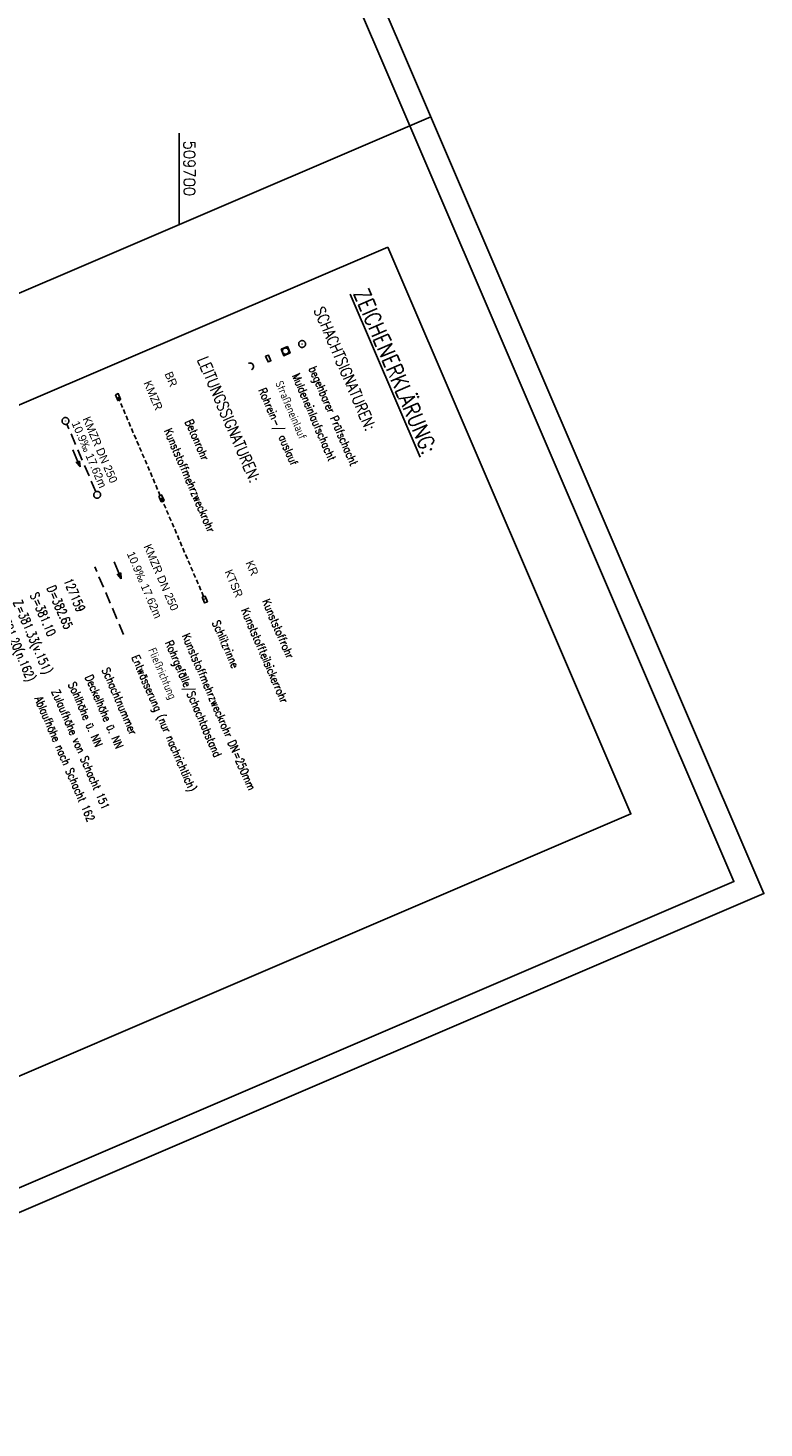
# Model space of a CAD drawing. Extents: x 509108 to 509828, y 489278 to 490439.
# Tile 4 of 9: x 509667 to 509828, y 489278 to 489585. Entities that reach past the tile are written whole.
import ezdxf
from ezdxf.enums import TextEntityAlignment as Align

# ---------------------------------------------------------------- set-up
doc = ezdxf.new("R2010")
doc.units = 0
doc.header["$LTSCALE"] = 10
doc.header["$MEASUREMENT"] = 0
for name, pattern in [('LT00', [0]), ('LT17', [0.15, 0.1, -0.05]), ('STRICHLINIE2', [0.375, 0.25, -0.125])]:
    doc.linetypes.add(name, pattern=pattern)
doc.layers.get('0').update_dxf_attribs({"linetype": 'LT00'})
for name, color, linetype in [('--HALTUNG', 7, 'STRICHLINIE2'), ('--HALTUNGSBESCHRIFT', 140, 'Continuous'), ('--SCHACHTBESCHRIFT', 5, 'Continuous'), ('--ZEICHENERKLÄR', 7, 'Continuous'), ('-BESCH-nachrichtlich', 81, 'STRICHLINIE2'), ('-Halt-Pfeil', 4, 'LT00'), ('025', 7, 'Continuous'), ('035', 250, 'Continuous'), ('RAHMEN', 250, 'Continuous'), ('SCHLITZRINNE-KATASTER', 182, 'LT17'), ('V_KA_MULD', 182, 'LT00'), ('V_KA_PRUF', 182, 'LT00'), ('V_RASTER', 250, 'LT00'), ('V_SINKK', 182, 'LT00'), ('V_UK_DURCH', 182, 'LT00')]:
    doc.layers.add(name, color=color, linetype=linetype)
doc.styles.add('Haltungsbeschriftung', font='ARIAL.TTF', dxfattribs={"width": 0.75})
doc.styles.add('ROMANS', font='romans.shx', dxfattribs={"width": 0.8})
doc.styles.add('schachtbeschriftung', font='romans.shx', dxfattribs={"width": 0.75, "height": 0.2})
doc.styles.get("Standard").update_dxf_attribs({"font": 'romans.shx', "width": 0.8})

# ---------------------------------------------------------------- blocks, each defined once
blk = doc.blocks.new('SYMB1107')
at = {"color": 0, "linetype": 'ByBlock'}
for points in [[(-0.2, 0), (-0.196157, 0.039018), (-0.184776, 0.076537), (-0.166294, 0.111114), (-0.141421, 0.141421), (-0.111114, 0.166294), (-0.076537, 0.184776), (-0.039018, 0.196157), (0, 0.2)], [(0, 0.2), (0.039018, 0.196157), (0.076537, 0.184776), (0.111114, 0.166294), (0.141421, 0.141421), (0.166294, 0.111114), (0.184776, 0.076537), (0.196157, 0.039018), (0.2, 0)]]:
    blk.add_lwpolyline(points, dxfattribs=at)
blk = doc.blocks.new('SYMB0003')
at = {"color": 0, "linetype": 'ByBlock'}
for p, q in [((-0.015712, 0), (0.010166, 0.012015)), ((0, -0.021257), (-0.015712, 0)), ((0.010166, 0.012015), (0, -0.021257))]:
    blk.add_line(p, q, dxfattribs=at)
for points in [[(-0.031395, 0.499013), (-0.093691, 0.491144), (-0.154509, 0.475528), (-0.21289, 0.452414), (-0.267913, 0.422164), (-0.318712, 0.385257), (-0.364484, 0.342274), (-0.404509, 0.293893), (-0.438154, 0.240877), (-0.464888, 0.184062), (-0.484292, 0.124345), (-0.496058, 0.062667), (-0.5, 0)], [(-0.5, 0), (-0.496058, -0.062667), (-0.484292, -0.124345), (-0.464888, -0.184062), (-0.438154, -0.240877), (-0.404509, -0.293893), (-0.364485, -0.342274), (-0.318712, -0.385257), (-0.267914, -0.422164), (-0.21289, -0.452414), (-0.154509, -0.475529), (-0.093691, -0.491144), (-0.031395, -0.499014), (0.031395, -0.499014)], [(0.5, 0), (0.496057, 0.062667), (0.484292, 0.124345), (0.464888, 0.184062), (0.438153, 0.240877), (0.404509, 0.293893), (0.364484, 0.342274), (0.318712, 0.385257), (0.267913, 0.422164), (0.21289, 0.452414), (0.154509, 0.475528), (0.093691, 0.491144), (0.031395, 0.499013), (-0.031395, 0.499013)], [(0.031395, -0.499014), (0.093691, -0.491144), (0.154509, -0.475529), (0.21289, -0.452414), (0.267914, -0.422164), (0.318712, -0.385257), (0.364485, -0.342274), (0.404509, -0.293893), (0.438154, -0.240877), (0.464889, -0.184062), (0.484292, -0.124345), (0.496058, -0.062667), (0.5, 0)]]:
    blk.add_lwpolyline(points, dxfattribs=at)
blk = doc.blocks.new('SYMB1210')
at = {"color": 0, "linetype": 'ByBlock'}
blk.add_line((0.018815, -0.179014), (0.055623, -0.17119), dxfattribs=at)
for points in [[(-0.2, -0.2, 0), (-0.2, 0.2, 0), (0.2, 0.2, 0), (0.2, -0.2, 0), (-0.2, -0.2, 0)], [(0.018815, 0.179014, 0), (-0.018815, 0.179014, 0), (-0.055623, 0.17119, 0), (-0.09, 0.155885, 0), (-0.120444, 0.133766, 0), (-0.145623, 0.105801, 0), (-0.164438, 0.073213, 0), (-0.176067, 0.037424, 0), (-0.18, 0, 0)], [(-0.18, 0, 0), (-0.176067, -0.037424, 0), (-0.164438, -0.073213, 0), (-0.145623, -0.105801, 0), (-0.120444, -0.133766, 0), (-0.09, -0.155885, 0), (-0.055623, -0.17119, 0), (-0.018815, -0.179014, 0), (0.018815, -0.179014, 0)], [(0.18, 0, 0), (0.176067, 0.037424, 0), (0.164438, 0.073213, 0), (0.145623, 0.105801, 0), (0.120444, 0.133766, 0), (0.09, 0.155885, 0), (0.055623, 0.17119, 0), (0.018815, 0.179014, 0)], [(0.055623, -0.17119, 0), (0.09, -0.155885, 0), (0.120444, -0.133766, 0), (0.145623, -0.105801, 0), (0.164438, -0.073213, 0), (0.176067, -0.037424, 0), (0.18, 0, 0)]]:
    blk.add_polyline3d(points, dxfattribs=at)
blk = doc.blocks.new('SYMB0652')
at = {"color": 0, "linetype": 'ByBlock'}
blk.add_polyline3d([(-0.15, -0.075, 0), (0.15, -0.075, 0), (0.15, 0.075, 0), (-0.15, 0.075, 0), (-0.15, -0.075, 0)], dxfattribs=at)
blk = doc.blocks.new('SYMB0070')
at = {"color": 0, "linetype": 'ByBlock'}
for p, q in [((-0.5, 0), (0.2, 0)), ((0.5, 0), (0.2, 0.1)), ((0.2, 0.1), (0.2, 0)), ((0.468, 0), (0.21, 0.086)), ((0.21, 0.086), (0.21, -0.086)), ((0.21, -0.086), (0.468, 0)), ((0.22, -0.072), (0.437, 0)), ((0.23, -0.058), (0.405, 0)), ((0.24, -0.045), (0.374, 0)), ((0.342, 0), (0.25, 0.031)), ((0.25, 0.031), (0.25, -0.031)), ((0.25, -0.031), (0.342, 0)), ((0.26, -0.017), (0.31, 0)), ((0.27, -0.003), (0.279, 0))]:
    blk.add_line(p, q, dxfattribs=at)
for points in [[(0.2, 0), (0.2, -0.1), (0.5, 0)], [(0.437, 0), (0.22, 0.072), (0.22, -0.072)], [(0.405, 0), (0.23, 0.058), (0.23, -0.058)], [(0.374, 0), (0.24, 0.045), (0.24, -0.045)], [(0.31, 0), (0.26, 0.017), (0.26, -0.017)], [(0.279, 0), (0.27, 0.003), (0.27, -0.003)]]:
    blk.add_lwpolyline(points, dxfattribs=at)

msp = doc.modelspace()

# ---------------------------------------------------------------- linework, layer by layer
at = {"layer": '--HALTUNG'}
msp.add_line((509681.76, 489483.32), (509675.41, 489498.12), dxfattribs=at)
at = {"layer": '-BESCH-nachrichtlich'}
msp.add_line((509687.85, 489452.05), (509681.51, 489466.85), dxfattribs=at)
at = {"layer": '025'}
msp.add_lwpolyline([(509745.63, 489536.86), (509798.81, 489412.78), (509658.91, 489352.82), (509605.73, 489476.91)], close=True, dxfattribs=at)
at = {"layer": 'RAHMEN'}
msp.add_line((509755.06, 489565.38), (509750.46, 489563.41), dxfattribs=at)
for points in [[(509107.85, 490321.58), (509554.94, 489278.35), (509827.93, 489395.34), (509380.83, 490438.57), (509107.85, 490321.58)], [(509122.29, 490300.57), (509486.66, 489450.36), (509750.46, 489563.41), (509386.09, 490413.62), (509122.29, 490300.57)]]:
    msp.add_lwpolyline(points, dxfattribs=at)
at = {"layer": 'RAHMEN', "flags": 128}
msp.add_lwpolyline([(509486.66, 489450.36), (509557.57, 489284.91), (509821.36, 489397.97), (509750.46, 489563.41)], dxfattribs=at)
at = {"layer": 'SCHLITZRINNE-KATASTER'}
msp.add_line((509686.61, 489504.04), (509705.61, 489459.72), dxfattribs=at)
at = {"layer": 'V_RASTER'}
msp.add_line((509700, 489541.79), (509700, 489561.79), dxfattribs=at)

# ---------------------------------------------------------------- block references
at = {"layer": '-Halt-Pfeil', "xscale": 4.000000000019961, "yscale": 3.999999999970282, "zscale": 4, "rotation": 293.1984071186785}
for p in [(509677.52, 489490.62), (509686.55, 489466.11)]:
    msp.add_blockref('SYMB0070', p, dxfattribs=at)
at = {"layer": 'V_KA_MULD', "xscale": 3.800000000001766, "yscale": 3.800000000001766, "zscale": 3.8, "rotation": 293.1984071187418}
msp.add_blockref('SYMB1210', (509723.27, 489514.1), dxfattribs=at)
at = {"layer": 'V_KA_PRUF', "xscale": 1.500000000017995, "yscale": 1.499999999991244, "zscale": 1.5, "rotation": 293.1984071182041}
for p in [(509726.89, 489515.65), (509675.12, 489498.81), (509682.05, 489482.64)]:
    msp.add_blockref('SYMB0003', p, dxfattribs=at)
at = {"layer": 'V_SINKK', "xscale": 4.499999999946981, "yscale": 4.500000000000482, "zscale": 4.5, "rotation": 293.198407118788}
for p in [(509719.48, 489512.48), (509686.61, 489504.04), (509696.11, 489481.88), (509705.61, 489459.72)]:
    msp.add_blockref('SYMB0652', p, dxfattribs=at)
at = {"layer": 'V_UK_DURCH', "xscale": 4.000000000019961, "yscale": 3.999999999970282, "zscale": 4, "rotation": 293.1984071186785}
msp.add_blockref('SYMB1107', (509715.47, 489510.71), dxfattribs=at)

# ---------------------------------------------------------------- texts
at = {"layer": '--HALTUNGSBESCHRIFT', "style": 'Haltungsbeschriftung', "width": 0.95}
for s, p in [('BR', (509696.75, 489509.12)), ('KMZR', (509692.16, 489507.15)), ('KMZR DN 250', (509692.16, 489471.35)), ('10.9‰ 17.62m', (509688.49, 489469.77)), ('KTSR', (509709.88, 489465.8)), ('KR', (509714.47, 489467.77))]:
    msp.add_text(s, height=1.8, rotation=293.1984, dxfattribs=at).set_placement(p)
for s, p in [('KMZR DN 250', (509681.88, 489492.15)), ('10.9‰ 17.62m', (509679.5, 489491.13))]:
    msp.add_text(s, height=1.8, rotation=293.1984, dxfattribs=at).set_placement(p, align=Align.CENTER)
at = {"layer": '--SCHACHTBESCHRIFT', "style": 'schachtbeschriftung', "width": 0.75}
for s, p in [('D=382.65', (509670.99, 489462.27)), ('127159', (509674.66, 489463.85)), ('Z=381.33(v.151)', (509663.63, 489459.12)), ('S=381.10', (509667.31, 489460.7)), ('A=381.20(n.162)', (509659.96, 489457.55))]:
    msp.add_text(s, height=2, rotation=293.1985, dxfattribs=at).set_placement(p)
at = {"layer": '--ZEICHENERKLÄR', "linetype": 'Continuous', "style": 'ROMANS', "width": 0.8}
for s, p in [('Muldeneinlaufschacht', (509724.63, 489508.69)), ('begehbarer Prüfschacht', (509728.31, 489510.27)), ('Rohrein-/ auslauf', (509717.28, 489505.54)), ('Straßeneinlauf', (509720.96, 489507.12)), ('Betonrohr', (509701.23, 489498.66)), ('Kunststoffmehrzweckrohr', (509696.64, 489496.69)), ('Kunststoffrohr', (509718.09, 489459.33)), ('Kunststoffteilsickerrohr', (509713.49, 489457.36)), ('Schlitzrinne', (509707.16, 489454.65)), ('Rohrgefälle/Schachtabstand', (509696.86, 489450.23)), ('Kunststoffmehrzweckrohr DN=250mm', (509700.54, 489451.81)), ('Entwässerung (nur nachrichtlich)', (509689.51, 489447.08)), ('Fließrichtung', (509693.18, 489448.66)), ('Schachtnummer', (509683.04, 489444.31)), ('Sohlhöhe ü. NN', (509675.68, 489441.16)), ('Deckelhöhe ü. NN', (509679.36, 489442.73)), ('Ablaufhöhe nach Schacht 162', (509668.33, 489438.01)), ('Zulaufhöhe von Schacht 151', (509672.01, 489439.58))]:
    msp.add_text(s, height=1.8, rotation=293.1984, dxfattribs=at).set_placement(p)
at = {"layer": '025', "width": 0.8}
for s, p in [('SCHACHTSIGNATUREN:', (509729.37, 489523.1)), ('LEITUNGSSIGNATUREN:', (509703.9, 489512.18))]:
    msp.add_text(s, height=2.5, rotation=293.1984, dxfattribs=at).set_placement(p)
at = {"layer": '035', "linetype": 'Continuous', "width": 0.8}
msp.add_text('%%UZEICHENERKLÄRUNG:', height=3.5, rotation=293.1984, dxfattribs=at).set_placement((509738.06, 489526.82))
at = {"layer": 'V_RASTER', "width": 0.944}
msp.add_text(' 509700', height=2.5, rotation=269.9994, dxfattribs=at).set_placement((509701, 489561.79))

doc.saveas('drawing.dxf')
